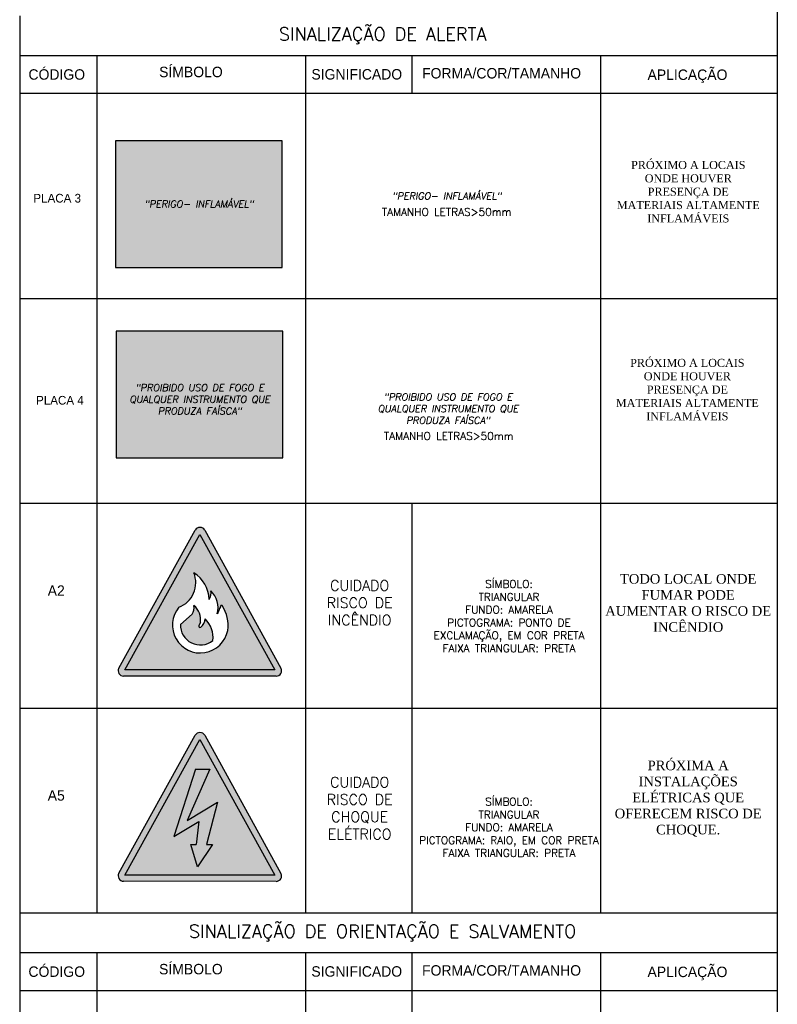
# Model space of a CAD drawing. Header units: inches. Extents: x -33917 to -601, y 26730 to 64098.
# Tile 39 of 80: x -24258 to -23313, y 46840 to 48068. Entities that reach past the tile are written whole.
import ezdxf

# ---------------------------------------------------------------- set-up
doc = ezdxf.new("R2010")
doc.units = ezdxf.units.IN
doc.header["$LTSCALE"] = 0.8
doc.header["$MEASUREMENT"] = 0
doc.layers.add('253', color=253, linetype='Continuous', lineweight=5)
for name, color, linetype in [('3d', 7, 'Continuous'), ('ESQUADRIAS', 1, 'Continuous'), ('GESSO', 7, 'Continuous'), ('INC-PLACAS', 3, 'Continuous'), ('INCENDIO', 7, 'Continuous'), ('TEXTOS', 7, 'Continuous')]:
    doc.layers.add(name, color=color, linetype=linetype)
doc.styles.add('ISOCP', font='isocp.shx', dxfattribs={"oblique": 10})

msp = doc.modelspace()

# ---------------------------------------------------------------- hatches: boundary and pattern name
at = {"layer": 'ESQUADRIAS'}
h = msp.add_hatch(color=2, dxfattribs=at)
h.dxf.hatch_style = 1
h.paths.add_polyline_path([(-24032.944, 47425.758), (-24126.5, 47256.917), (-23939.591, 47256.804)])
h.paths.add_polyline_path([(-24059.261, 47335.096, 0.42504154), (-24040.641, 47377.978, -0.26221183), (-24021.655, 47344.824, 0.19955265), (-24019.448, 47355.625, -0.27396977), (-24011.297, 47326.665, -0.01953289), (-24007.449, 47335.408, -0.7948051), (-24005.392, 47337.009, -0.1878289), (-23998.355, 47306.11, -1.28873257)], flags=16)
h.paths.add_polyline_path([(-24057.253, 47313.677), (-24042.641, 47326.17, 0.19955265), (-24040.434, 47336.971, -0.28381304), (-24032.48, 47315.841), (-24034.208, 47312.437, 0.84054363), (-24031.879, 47310.116, 0.2487268), (-24026.637, 47320.46, -0.23934891), (-24016.944, 47293.338, -0.63997442)], flags=0)
h = msp.add_hatch(color=2, dxfattribs=at)
h.dxf.hatch_style = 1
h.paths.add_polyline_path([(-24026.637, 47320.46, -0.24872689), (-24031.879, 47310.116, -0.84055561), (-24034.208, 47312.437), (-24032.48, 47315.841, 0.28381304), (-24040.434, 47336.971, -0.19955265), (-24042.641, 47326.17), (-24057.253, 47313.677, 0.63997442), (-24016.944, 47293.338, 0.23934891)])
h = msp.add_hatch(color=2, dxfattribs=at)
h.dxf.hatch_style = 1
h.paths.add_polyline_path([(-24032.944, 47169.902), (-24126.5, 47001.061), (-23939.591, 47000.948)])
h.paths.add_polyline_path([(-24017.478, 47039.12), (-24036.055, 47011.128), (-24044.486, 47039.137), (-24037.553, 47039.132), (-24034.504, 47067.785), (-24065.672, 47049.129), (-24038.625, 47133.101), (-24020.565, 47133.09), (-24048.822, 47069.209), (-24011.184, 47091.739), (-24024.761, 47039.125)], flags=16)
at = {"layer": 'INC-PLACAS'}
h = msp.add_hatch(color=250, dxfattribs=at)
h.paths.add_polyline_path([(-24027.081, 47431.188, 0.58955547), (-24038.8, 47431.195), (-24134.158, 47259.102, 0.57129579), (-24128.305, 47249.161), (-23937.797, 47249.045, 0.57129579), (-23931.931, 47258.98)])
h.paths.add_polyline_path([(-24126.5, 47256.917), (-23939.591, 47256.804), (-24032.944, 47425.758)], flags=16)
h = msp.add_hatch(color=250, dxfattribs=at)
h.paths.add_polyline_path([(-24027.081, 47175.332, 0.58955547), (-24038.8, 47175.339), (-24134.158, 47003.246, 0.57129579), (-24128.305, 46993.304), (-23937.797, 46993.189, 0.57129579), (-23931.931, 47003.124)])
h.paths.add_polyline_path([(-24126.5, 47001.061), (-23939.591, 47000.948), (-24032.944, 47169.902)], flags=16)
msp.add_hatch(color=250, dxfattribs=at).paths.add_polyline_path([(-24020.565, 47133.09), (-24038.625, 47133.101), (-24065.672, 47049.129), (-24034.504, 47067.785), (-24037.553, 47039.132), (-24044.486, 47039.137), (-24036.055, 47011.128), (-24017.478, 47039.12), (-24024.761, 47039.125), (-24011.184, 47091.739), (-24048.822, 47069.209)])
at = {"layer": 'INCENDIO'}
h = msp.add_hatch(color=240, dxfattribs=at)
h.dxf.hatch_style = 1
h.paths.add_polyline_path([(-23930.565, 47916.541), (-24138.438, 47916.541), (-24138.438, 47758.542), (-23930.565, 47758.542)])
h.paths.add_polyline_path([(-24114.806, 47831.156), (-23957.367, 47831.156), (-23954.782, 47845.818), (-24112.22, 47845.818)], flags=24)
h = msp.add_hatch(color=240, dxfattribs=at)
h.dxf.hatch_style = 1
h.paths.add_polyline_path([(-23929.711, 47679.345), (-24137.583, 47679.345), (-24137.583, 47521.346), (-23929.711, 47521.346)])
h.paths.add_polyline_path([(-24138.829, 47573.316), (-23936.171, 47573.316), (-23928.173, 47618.676), (-24130.83, 47618.676)], flags=9)

# ---------------------------------------------------------------- linework, layer by layer
at = {"layer": '3d', "color": 240}
for points in [[(-23930.565, 47916.541), (-24138.438, 47916.541), (-24138.438, 47758.542), (-23930.565, 47758.542)], [(-23929.711, 47679.345), (-24137.583, 47679.345), (-24137.583, 47521.346), (-23929.711, 47521.346)]]:
    msp.add_lwpolyline(points, close=True, dxfattribs=at)
at = {"layer": 'INC-PLACAS', "color": 2}
for p, q in [((-24134.158, 47259.102), (-24038.8, 47431.195)), ((-24027.081, 47431.188), (-23931.931, 47258.98)), ((-24126.5, 47256.917), (-24032.944, 47425.758)), ((-24032.944, 47425.758), (-23939.591, 47256.804)), ((-24042.641, 47326.17), (-24057.253, 47313.677)), ((-24032.48, 47315.841), (-24034.208, 47312.437)), ((-23937.797, 47249.045), (-24128.305, 47249.161)), ((-23939.591, 47256.804), (-24126.5, 47256.917)), ((-24134.158, 47003.246), (-24038.8, 47175.339)), ((-24027.081, 47175.332), (-23931.931, 47003.124)), ((-24126.5, 47001.061), (-24032.944, 47169.902)), ((-24032.944, 47169.902), (-23939.591, 47000.948)), ((-24038.625, 47133.101), (-24065.672, 47049.129)), ((-24020.565, 47133.09), (-24048.822, 47069.209)), ((-24038.625, 47133.101), (-24020.565, 47133.09)), ((-24048.822, 47069.209), (-24011.184, 47091.739)), ((-24011.184, 47091.739), (-24024.761, 47039.125)), ((-24065.672, 47049.129), (-24034.504, 47067.785)), ((-24034.504, 47067.785), (-24037.553, 47039.132)), ((-24036.055, 47011.128), (-24044.486, 47039.137)), ((-24044.486, 47039.137), (-24037.553, 47039.132)), ((-24017.478, 47039.12), (-24036.055, 47011.128)), ((-24024.761, 47039.125), (-24017.478, 47039.12)), ((-23939.591, 47000.948), (-24126.5, 47001.061)), ((-23937.797, 46993.189), (-24128.305, 46993.304))]:
    msp.add_line(p, q, dxfattribs=at)
for centre, radius, start, end in [((-24032.942, 47427.949), 6.696, 28.92193, 151.008763), ((-24070.617, 47365.511), 32.465, 290.473927, 22.583958), ((-24060.585, 47344.544), 38.931, 0.411631, 59.44068), ((-24033.545, 47352.88), 14.361, 325.879819, 11.020959), ((-24039.816, 47334.266), 29.514, 345.076025, 46.361461), ((-24032.524, 47312.795), 34.817, 140.168964, 348.929381), ((-24054.531, 47334.226), 14.361, 325.879819, 11.020959), ((-24053.571, 47319.964), 21.49, 348.939134, 52.317669), ((-23897.506, 47281.799), 122.317, 154.005655, 158.481694), ((-24006.235, 47335.971), 1.337, 50.936396, 204.847821), ((-24041.55, 47312.523), 43.668, 351.555204, 34.10664), ((-24039.012, 47320.23), 12.376, 305.217895, 1.062134), ((-24048.496, 47297.354), 31.807, 352.747183, 46.589003), ((-24032.408, 47312.805), 24.861, 177.990334, 308.463148), ((-24032.841, 47311.48), 1.669, 144.996199, 305.384798), ((-24128.301, 47255.857), 6.696, 151.008763, 269.965346), ((-23937.793, 47255.742), 6.696, 269.965346, 28.92193), ((-24032.942, 47172.093), 6.696, 28.92193, 151.008763), ((-24128.301, 47000.001), 6.696, 151.008763, 269.965346), ((-23937.793, 46999.886), 6.696, 269.965346, 28.92193)]:
    msp.add_arc(centre, radius, start, end, dxfattribs=at)
at = {"layer": 'TEXTOS'}
for p, q in [((-23312.731, 48730.132), (-23312.731, 45835.187)), ((-24257.731, 48072.662), (-24257.731, 45835.187)), ((-24257.776, 48023.125), (-23312.776, 48023.125)), ((-24161.008, 47989.548), (-24161.008, 48023.125)), ((-24161.008, 47209.327), (-24161.008, 48023.125)), ((-23901.021, 47989.548), (-23901.021, 48023.125)), ((-23901.021, 47209.327), (-23901.021, 48023.125)), ((-23768.049, 47989.548), (-23768.049, 48023.125)), ((-23768.049, 47975.53), (-23768.049, 48023.125)), ((-23532.755, 47989.548), (-23532.755, 48023.125)), ((-23532.755, 47209.327), (-23532.755, 48023.125)), ((-23312.776, 47975.526), (-24257.797, 47975.534)), ((-24257.804, 47720.132), (-23312.776, 47720.132)), ((-24257.804, 47464.729), (-23312.776, 47464.729)), ((-23768.049, 47209.327), (-23768.049, 47464.729)), ((-24161.015, 46953.925), (-24161.015, 47256.918)), ((-23901.028, 46953.925), (-23901.028, 47256.918)), ((-23768.055, 46953.925), (-23768.055, 47256.918)), ((-23532.762, 46953.925), (-23532.762, 47256.918)), ((-24257.804, 47209.327), (-23312.776, 47209.327)), ((-24257.804, 47209.327), (-23312.776, 47209.327)), ((-24257.818, 46953.925), (-23312.744, 46953.925)), ((-24257.81, 46953.925), (-23312.783, 46953.925)), ((-24257.828, 46904.388), (-23312.828, 46904.388)), ((-24161.06, 46870.811), (-24161.06, 46904.388)), ((-24161.06, 46601.394), (-24161.06, 46904.388)), ((-23901.073, 46870.811), (-23901.073, 46904.388)), ((-23901.073, 46601.394), (-23901.073, 46904.388)), ((-23768.101, 46870.811), (-23768.101, 46904.388)), ((-23768.101, 46601.394), (-23768.101, 46904.388)), ((-23532.807, 46870.811), (-23532.807, 46904.388)), ((-23532.807, 46601.394), (-23532.807, 46904.388)), ((-23312.828, 46856.789), (-24257.849, 46856.797))]:
    msp.add_line(p, q, dxfattribs=at)

# ---------------------------------------------------------------- texts
at = {"layer": '253', "color": 2}
for s, insert, char_height, width, attachment_point in [('{\\Fsimplex|c0;\\C7;SINALIZAÇÃO DE ALERTA}', (-23805.043, 48047.435), 16.2, 878.05121, 5), ('{\\fTimes New Roman|b0|i0|c0|p16;\\C256;PRÓXIMO A LOCAIS ONDE HOUVER PRESENÇA DE MATERIAIS ALTAMENTE INFLAMÁVEIS}', (-23423.781, 47814.597), 10, 185.6775, 8), ('{\\Fsimplex|c0;\\H0.74074x;\\C7;TAMANHO LETRAS>50mm}', (-23725.128, 47823.146), 12.96, 222.813, 8), ('{\\fTimes New Roman|b0|i0|c0|p16;\\C256;PRÓXIMO A LOCAIS ONDE HOUVER PRESENÇA DE MATERIAIS ALTAMENTE INFLAMÁVEIS}', (-23424.961, 47567.822), 10, 185.6775, 8), ('{\\Fsimplex|c0;\\H0.74074x;\\C7;TAMANHO LETRAS>50mm}', (-23722.552, 47543.769), 12.96, 222.813, 8), ('{\\Fsimplex|c0;\\H0.74074x;\\C7;SÍMBOLO:\\PTRIANGULAR\\PFUNDO: AMARELA\\PPICTOGRAMA: PONTO DE EXCLAMAÇÃO, EM COR PRETA\\PFAIXA TRIANGULAR: PRETA}', (-23647.423, 47279.081), 12.96, 222.813, 8), ('{\\fTimes New Roman|b0|i0|c0|p16;\\C256;TODO LOCAL ONDE FUMAR PODE AUMENTAR O RISCO DE INCÊNDIO}', (-23423.931, 47304.188), 12, 222.813, 8), ('{\\Fsimplex|c0;\\C7;CUIDADO RISCO DE INCÊNDIO}', (-23833.68, 47312.465), 12.96, 141.79271, 8), ('{\\Fsimplex|c0;\\C7;CUIDADO RISCO DE CHOQUE ELÉTRICO}', (-23833.68, 47045.541), 12.96, 121.57083, 8), ('{\\Fsimplex|c0;\\H0.74074x;\\C7;SÍMBOLO:\\PTRIANGULAR\\PFUNDO: AMARELA\\PPICTOGRAMA: RAIO, EM COR PRETA\\PFAIXA TRIANGULAR: PRETA}', (-23647.43, 47023.685), 12.96, 222.813, 8), ('{\\fTimes New Roman|b0|i0|c0|p16;\\C256;PRÓXIMA A INSTALAÇÕES ELÉTRICAS QUE OFERECEM RISCO DE CHOQUE.}', (-23423.937, 47048.792), 12, 222.813, 8), ('{\\Fsimplex|c0;\\C7;SINALIZAÇÃO DE ORIENTAÇÃO E SALVAMENTO}', (-23805.096, 46928.698), 16.2, 878.05121, 5)]:
    msp.add_mtext(s, dxfattribs=dict(at, insert=insert, char_height=char_height, width=width, attachment_point=attachment_point))
at = {"layer": 'GESSO', "char_height": 8.712, "width": 230.31285, "attachment_point": 8, "style": 'ISOCP'}
for s, insert in [('{\\Fsimplex|c0;\\C7;"PERIGO- INFLAMÁVEL"}', (-23725.036, 47843.558)), ('{\\Fsimplex|c0;\\C7;"PERIGO- INFLAMÁVEL"}', (-24034.136, 47833.301)), ('{\\Fsimplex|c0;\\C7;"PROIBIDO USO DE FOGO E QUALQUER INSTRUMENTO QUE PRODUZA FAÍSCA"}', (-24033.208, 47575.46)), ('{\\Fsimplex|c0;\\C7;"PROIBIDO USO DE FOGO E QUALQUER INSTRUMENTO QUE PRODUZA FAÍSCA"}', (-23723.447, 47563.596))]:
    msp.add_mtext(s, dxfattribs=dict(at, insert=insert))
at = {"layer": 'TEXTOS'}
for s, height, p in [('CÓDIGO', 13.0248, (-24246.901, 47992.83)), ('SÍMBOLO', 13.0248, (-24083.888, 47995.968)), ('FORMA/COR/TAMANHO', 13.0248, (-23755.871, 47994.355)), ('APLICAÇÃO', 13.0248, (-23474.651, 47992.532)), ('SIGNIFICADO', 13.0248, (-23893.927, 47993.067)), ('PLACA 3', 10.8, (-24240.773, 47839.662)), ('PLACA 4', 10.8, (-24237.384, 47587.692)), ('A2', 13.0248, (-24222.899, 47349.237)), ('A5', 13.0248, (-24222.905, 47093.834)), ('CÓDIGO', 13.0248, (-24246.953, 46874.092)), ('SÍMBOLO', 13.0248, (-24083.94, 46877.23)), ('FORMA/COR/TAMANHO', 13.0248, (-23755.924, 46875.618)), ('APLICAÇÃO', 13.0248, (-23474.703, 46873.795)), ('SIGNIFICADO', 13.0248, (-23893.979, 46874.33))]:
    msp.add_text(s, height=height, dxfattribs=at).set_placement(p)

doc.saveas('drawing.dxf')
